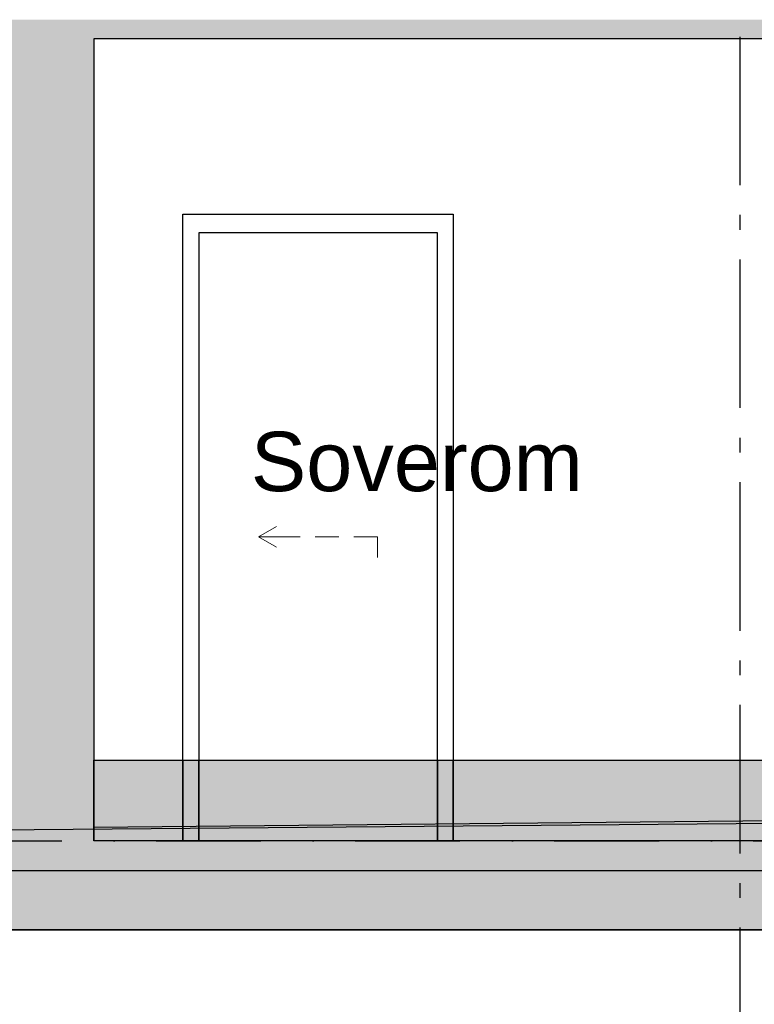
# Model space of a CAD drawing. Header units: millimetres. Extents: x 165469 to 198610573, y -6480348228 to 105421.
# Tile 18 of 41: x 174856953 to 174859428, y -6480310657 to -6480307341. Entities that reach past the tile are written whole.
import ezdxf
from ezdxf.enums import TextEntityAlignment as Align

# ---------------------------------------------------------------- set-up
doc = ezdxf.new("R2010")
doc.units = ezdxf.units.MM
doc.header["$LTSCALE"] = 0.5
doc.header["$MEASUREMENT"] = 0
for name, pattern in [('Akselinje', [1500, 1000, -200, 100, -200]), ('PLINE', [0]), ('Prikk & stiplet', [1340.555525, 705.555534, -352.777767, 0, -282.222223])]:
    doc.linetypes.add(name, pattern=pattern)
doc.layers.add('234- Vinduer_ dører_ porter(Nye konstruksjoner)', color=7, linetype='Continuous', lineweight=0)
for name, color, linetype in [('24-- Innervegger (Skravur)(Nye konstruksjoner)', 7, 'Continuous'), ('24-- Innervegger(Nye konstruksjoner)', 7, 'Continuous'), ('244- Vinduer_ dører_ foldevegger(Nye konstruksjoner)', 7, 'Continuous'), ('25-- Dekker (Skravur)(Nye konstruksjoner)', 7, 'Continuous'), ('25-- Dekker(Nye konstruksjoner)', 7, 'Continuous'), ('265- Gesimser_ takrenner og nedløp(Nye konstruksjoner)', 7, 'Continuous'), ('711--_E__ Eksisterende terreng(Nye konstruksjoner)', 7, 'Continuous'), ('82-- Modullinjer(Nye konstruksjoner)', 7, 'Continuous'), ('832- Tekst bygning(Nye konstruksjoner)', 7, 'Continuous'), ('842-M___1_100 Målsetting bygning(Nye konstruksjoner)', 7, 'Continuous'), ('878- Annen overflate_visuell informasjon (Skravur)(Nye konstruksjoner)', 7, 'Continuous')]:
    doc.layers.add(name, color=color, linetype=linetype)
doc.styles.add('GENERATED_STYLE_1', font='arial.ttf')
doc.styles.add('GENERATED_STYLE_2', font='arial.ttf')
doc.dimstyles.new('GENERATED_STYLE__2', dxfattribs={"dimtxt": 200, "dimasz": 95, "dimexe": 0.18, "dimexo": 1000, "dimgap": 0, "dimtad": 1, "dimdec": 0, "dimzin": 0, "dimdsep": 46, "dimtxsty": 'GENERATED_STYLE_1', "dimblk": 'ARROWHEAD_6', "dimblk1": 'ARROWHEAD_6', "dimblk2": 'ARROWHEAD_6', "dimcen": 0.09, "dimclrd": 256, "dimclre": 256, "dimclrt": 256, "dimadec": 1, "dimazin": 0, "dimtfac": 1, "dimtdec": 4, "dimtmove": 0, "dimatfit": 3, "dimfxl": 1, "dimtolj": 1, "dimtzin": 0, "dimarcsym": 0})

# ---------------------------------------------------------------- blocks, each defined once
blk = doc.blocks.new('Standard grid marker[5]_3', base_point=(174859378.5, -6480291448.8))
at = {"layer": '82-- Modullinjer(Nye konstruksjoner)', "linetype": 'Akselinje'}
blk.add_line((174859378.5, -6480291648.8), (174859378.5, -6480311206.2), dxfattribs=at)
at = {"layer": '82-- Modullinjer(Nye konstruksjoner)', "style": 'GENERATED_STYLE_2'}
for tag, p in [('AC_MarkerText_1_0', (174859378.5, -6480290773.8)), ('AC_MarkerText_1_1', (174859378.5, -6480311731.3))]:
    blk.add_attdef(tag, text='', height=350, rotation=360, dxfattribs=at).set_placement(p, align=Align.TOP_CENTER)
blk = doc.blocks.new('*D74', base_point=(168699949.2, -6480347906.2))
at = {"layer": '842-M___1_100 Målsetting bygning(Nye konstruksjoner)', "linetype": 'PLINE'}
for p, q in [((174860038.6, -6480306906.2), (174860038.6, -6480306831.2)), ((174860088.6, -6480306956.2), (174859988.6, -6480306856.2)), ((174860132.4, -6480306906.2), (174859938.6, -6480306906.2)), ((174860038.6, -6480310106.2), (174860038.6, -6480306906.2)), ((174859988.6, -6480310056.2), (174860088.6, -6480310156.2)), ((174860132.4, -6480310106.2), (174859938.6, -6480310106.2)), ((174860038.6, -6480310181.2), (174860038.6, -6480310106.2))]:
    blk.add_line(p, q, dxfattribs=at)
at = {"layer": '842-M___1_100 Målsetting bygning(Nye konstruksjoner)', "insert": (174859998.6, -6480308849.4), "char_height": 200, "attachment_point": 7, "rotation": 90, "style": 'GENERATED_STYLE_1'}
blk.add_mtext('\\A1;{\\pql;\\fArial|b0|i0|c0|p0;\\W1.000000;3\xa0200}', dxfattribs=at)
blk = doc.blocks.new('ARROWHEAD_6')
at = {"linetype": 'Continuous'}
for p, q in [((-0.5, -0.5), (0.5, 0.5)), ((0, 0), (-1, 0))]:
    blk.add_line(p, q, dxfattribs=at)
blk = doc.blocks.new('*D81', base_point=(168699949.2, -6480347906.2))
at = {"layer": '842-M___1_100 Målsetting bygning(Nye konstruksjoner)', "linetype": 'PLINE'}
for p, q in [((174859738.6, -6480307406.2), (174859738.6, -6480307331.2)), ((174859788.6, -6480307456.2), (174859688.6, -6480307356.2)), ((174859832.4, -6480307406.2), (174859638.6, -6480307406.2)), ((174859738.6, -6480310106.2), (174859738.6, -6480307406.2)), ((174859688.6, -6480310056.2), (174859788.6, -6480310156.2)), ((174859838.6, -6480310106.2), (174859644.9, -6480310106.2)), ((174859738.6, -6480310181.2), (174859738.6, -6480310106.2))]:
    blk.add_line(p, q, dxfattribs=at)
at = {"layer": '842-M___1_100 Målsetting bygning(Nye konstruksjoner)', "insert": (174859698.6, -6480309099.4), "char_height": 200, "attachment_point": 7, "rotation": 90, "style": 'GENERATED_STYLE_1'}
blk.add_mtext('\\A1;{\\pql;\\fArial|b0|i0|c0|p0;\\W1.000000;2\xa0700}', dxfattribs=at)
blk = doc.blocks.new('*D82', base_point=(168699949.2, -6480347906.2))
at = {"layer": '842-M___1_100 Målsetting bygning(Nye konstruksjoner)', "linetype": 'PLINE'}
for p, q in [((174854802.6, -6480307406.2), (174854802.6, -6480307331.2)), ((174854852.6, -6480307456.2), (174854752.6, -6480307356.2)), ((174854902.6, -6480307406.2), (174854708.8, -6480307406.2)), ((174854802.6, -6480310106.2), (174854802.6, -6480307406.2)), ((174854752.6, -6480310056.2), (174854852.6, -6480310156.2)), ((174854902.6, -6480310106.2), (174854708.8, -6480310106.2)), ((174854802.6, -6480310181.2), (174854802.6, -6480310106.2))]:
    blk.add_line(p, q, dxfattribs=at)
at = {"layer": '842-M___1_100 Målsetting bygning(Nye konstruksjoner)', "insert": (174854762.6, -6480309099.4), "char_height": 200, "attachment_point": 7, "rotation": 90, "style": 'GENERATED_STYLE_1'}
blk.add_mtext('\\A1;{\\pql;\\fArial|b0|i0|c0|p0;\\W1.000000;2\xa0700}', dxfattribs=at)
blk = doc.blocks.new('*D83', base_point=(168699949.2, -6480347906.2))
at = {"layer": '842-M___1_100 Målsetting bygning(Nye konstruksjoner)', "linetype": 'PLINE'}
for p, q in [((174851439.4, -6480307406.2), (174851439.4, -6480307331.2)), ((174851489.4, -6480307456.2), (174851389.4, -6480307356.2)), ((174851539.4, -6480307406.2), (174851345.7, -6480307406.2)), ((174851439.4, -6480310106.2), (174851439.4, -6480307406.2)), ((174851389.4, -6480310056.2), (174851489.4, -6480310156.2)), ((174851539.4, -6480310106.2), (174851345.7, -6480310106.2)), ((174851439.4, -6480310181.2), (174851439.4, -6480310106.2))]:
    blk.add_line(p, q, dxfattribs=at)
at = {"layer": '842-M___1_100 Målsetting bygning(Nye konstruksjoner)', "insert": (174851399.4, -6480309099.4), "char_height": 200, "attachment_point": 7, "rotation": 90, "style": 'GENERATED_STYLE_1'}
blk.add_mtext('\\A1;{\\pql;\\fArial|b0|i0|c0|p0;\\W1.000000;2\xa0700}', dxfattribs=at)
blk = doc.blocks.new('*D91', base_point=(168699949.2, -6480347906.2))
at = {"layer": '842-M___1_100 Målsetting bygning(Nye konstruksjoner)', "linetype": 'PLINE'}
for p, q in [((174863511.5, -6480299741.7), (174863511.5, -6480299666.7)), ((174863561.5, -6480299791.7), (174863461.5, -6480299691.7)), ((174863605.2, -6480299741.7), (174863411.5, -6480299741.7)), ((174863511.5, -6480310106.2), (174863511.5, -6480299741.7)), ((174863461.5, -6480310056.2), (174863561.5, -6480310156.2)), ((174863605.2, -6480310106.2), (174863411.5, -6480310106.2)), ((174863511.5, -6480310181.2), (174863511.5, -6480310106.2))]:
    blk.add_line(p, q, dxfattribs=at)
at = {"layer": '842-M___1_100 Målsetting bygning(Nye konstruksjoner)', "insert": (174863471.5, -6480305305.3), "char_height": 200, "attachment_point": 7, "rotation": 90, "style": 'GENERATED_STYLE_1'}
blk.add_mtext('\\A1;{\\pql;\\fArial|b0|i0|c0|p0;\\W1.000000;10390}', dxfattribs=at)

msp = doc.modelspace()

# ---------------------------------------------------------------- hatches: boundary and pattern name
at = {"layer": '24-- Innervegger (Skravur)(Nye konstruksjoner)', "linetype": 'Continuous'}
for points in [[(174857053.2, -6480307406.2), (174856853.2, -6480307406.2), (174856853.2, -6480310106.3), (174857053.2, -6480310106.3)], [(174857203.2, -6480307406.2), (174857053.2, -6480307406.2), (174857053.2, -6480310106.3), (174857203.2, -6480310106.3)]]:
    msp.add_hatch(color=256, dxfattribs=at).paths.add_polyline_path(points)
at = {"layer": '25-- Dekker (Skravur)(Nye konstruksjoner)', "linetype": 'Continuous'}
for points in [[(174850891.5, -6480307341.3), (174850891.5, -6480307406.2), (174860465.5, -6480307406.2), (174860465.5, -6480307341.3)], [(174850782.5, -6480310206.3), (174860574.5, -6480310206.3), (174860574.5, -6480310106.3), (174850782.5, -6480310106.3)], [(174850891.5, -6480310206.3), (174850891.5, -6480310406.3), (174860465.5, -6480310406.3), (174860465.5, -6480310206.3)]]:
    msp.add_hatch(color=256, dxfattribs=at).paths.add_polyline_path(points)
at = {"layer": '878- Annen overflate_visuell informasjon (Skravur)(Nye konstruksjoner)', "linetype": 'Continuous'}
for points in [[(174857203.2, -6480309834.6), (174857503.2, -6480309834.6), (174857503.2, -6480310106.3), (174857203.2, -6480310106.3)], [(174857503.2, -6480309834.6), (174857556.2, -6480309834.6), (174857556.2, -6480310106.3), (174857503.2, -6480310106.3)], [(174857556.2, -6480309834.6), (174858360.2, -6480309834.6), (174858360.2, -6480310106.3), (174857556.2, -6480310106.3)], [(174858360.2, -6480309834.6), (174858413.2, -6480309834.6), (174858413.2, -6480310106.3), (174858360.2, -6480310106.3)], [(174858413.2, -6480309834.6), (174860465.5, -6480309834.6), (174860465.5, -6480310106.3), (174858413.2, -6480310106.3)]]:
    msp.add_hatch(color=256, dxfattribs=at).paths.add_polyline_path(points)

# ---------------------------------------------------------------- linework, layer by layer
at = {"linetype": 'Prikk & stiplet'}
msp.add_line((174840653.6, -6480310106.3), (174865311.5, -6480310106.3), dxfattribs=at)
at = {"layer": '234- Vinduer_ dører_ porter(Nye konstruksjoner)', "linetype": 'PLINE'}
for p, q in [((174857758.2, -6480309082.8), (174857818.8, -6480309047.8)), ((174857838.2, -6480309082.8), (174857758.2, -6480309082.8)), ((174857758.2, -6480309082.8), (174857818.8, -6480309117.8)), ((174857898.2, -6480309082.8), (174857838.2, -6480309082.8)), ((174858028.2, -6480309082.8), (174857948.2, -6480309082.8)), ((174858158.2, -6480309082.8), (174858078.2, -6480309082.8)), ((174858158.2, -6480309082.8), (174858158.2, -6480309152.8))]:
    msp.add_line(p, q, dxfattribs=at)
at = {"layer": '24-- Innervegger(Nye konstruksjoner)', "linetype": 'PLINE'}
msp.add_line((174857203.2, -6480307406.2), (174857203.2, -6480310106.3), dxfattribs=at)
at = {"layer": '244- Vinduer_ dører_ foldevegger(Nye konstruksjoner)', "linetype": 'PLINE'}
for p, q in [((174857503.2, -6480308059.2), (174857503.2, -6480307996.2)), ((174857503.2, -6480307996.2), (174858413.2, -6480307996.2)), ((174858413.2, -6480307996.2), (174858413.2, -6480308059.2)), ((174857503.2, -6480310058.6), (174857503.2, -6480308059.2)), ((174857556.2, -6480308059.2), (174857556.2, -6480310058.1)), ((174858360.2, -6480308059.2), (174857556.2, -6480308059.2)), ((174858360.2, -6480310050.4), (174858360.2, -6480308059.2)), ((174858413.2, -6480308059.2), (174858413.2, -6480310049.9)), ((174858360.2, -6480310106.3), (174858360.2, -6480310081.6)), ((174858413.2, -6480310080.8), (174858413.2, -6480310106.3)), ((174857503.2, -6480310106.3), (174857503.2, -6480310093.8)), ((174857556.2, -6480310093), (174857556.2, -6480310106.3))]:
    msp.add_line(p, q, dxfattribs=at)
at = {"layer": '25-- Dekker(Nye konstruksjoner)', "linetype": 'PLINE'}
for p, q in [((174860465.5, -6480307406.2), (174857203.2, -6480307406.2)), ((174860465.5, -6480310106.3), (174857203.2, -6480310106.3)), ((174860465.5, -6480310406.3), (174850891.5, -6480310406.3))]:
    msp.add_line(p, q, dxfattribs=at)
at = {"layer": '265- Gesimser_ takrenner og nedløp(Nye konstruksjoner)', "linetype": 'PLINE'}
for p, q in [((174850889.8, -6480310206.3), (174860467.2, -6480310206.3)), ((174850889.8, -6480310406.3), (174860467.2, -6480310406.3))]:
    msp.add_line(p, q, dxfattribs=at)
at = {"layer": '711--_E__ Eksisterende terreng(Nye konstruksjoner)', "linetype": 'PLINE'}
msp.add_line((174860465.5, -6480310030.5), (174857203.2, -6480310061.4), dxfattribs=at)
at = {"layer": '711--_E__ Eksisterende terreng(Nye konstruksjoner)', "linetype": 'PLINE', "flags": 128}
msp.add_lwpolyline([(174849178.8, -6480309882.6), (174849405.9, -6480309865), (174852232.7, -6480310086.2), (174852436.8, -6480310104.8), (174852471.4, -6480310105.9), (174852490.3, -6480310106.2), (174852496.1, -6480310106.1), (174852518.5, -6480310106.3), (174852536, -6480310106.3), (174860811.5, -6480310036.1)], dxfattribs=at)
at = {"layer": '878- Annen overflate_visuell informasjon (Skravur)(Nye konstruksjoner)', "linetype": 'PLINE', "flags": 128}
for points in [[(174857203.2, -6480309834.6), (174857503.2, -6480309834.6), (174857503.2, -6480310106.3), (174857203.2, -6480310106.3)], [(174857503.2, -6480309834.6), (174857556.2, -6480309834.6), (174857556.2, -6480310106.3), (174857503.2, -6480310106.3)], [(174857556.2, -6480309834.6), (174858360.2, -6480309834.6), (174858360.2, -6480310106.3), (174857556.2, -6480310106.3)], [(174858360.2, -6480309834.6), (174858413.2, -6480309834.6), (174858413.2, -6480310106.3), (174858360.2, -6480310106.3)], [(174858413.2, -6480309834.6), (174860465.5, -6480309834.6), (174860465.5, -6480310106.3), (174858413.2, -6480310106.3)]]:
    msp.add_lwpolyline(points, close=True, dxfattribs=at)

# ---------------------------------------------------------------- block references
at = {"layer": '82-- Modullinjer(Nye konstruksjoner)', "linetype": 'PLINE'}
msp.add_blockref('Standard grid marker[5]_3', (174859378.5, -6480291448.8), dxfattribs=at)

# ---------------------------------------------------------------- texts
at = {"layer": '832- Tekst bygning(Nye konstruksjoner)', "linetype": 'Continuous', "insert": (174857732, -6480308728.9), "char_height": 200, "attachment_point": 1, "style": 'GENERATED_STYLE_1'}
msp.add_mtext('\\A1;{\\pql;\\fArial|b0|i0|c0|p0;\\W1.000000;Soverom}', dxfattribs=at)

# ---------------------------------------------------------------- dimensions: what is measured, and where the dimension line sits
at = {"layer": '842-M___1_100 Målsetting bygning(Nye konstruksjoner)', "linetype": 'Continuous'}
dim = msp.add_linear_dim(base=(174863511.5, -6480299741.7), p1=(174862911.5, -6480310106.3), p2=(174852928.5, -6480299741.7), angle=90, text='10390', dimstyle='GENERATED_STYLE__2', dxfattribs=at)
dim.commit()
dim.dimension.update_dxf_attribs({"geometry": '*D91', "text_midpoint": (174863371.5, -6480304924.8), "dimtype": 160, "text_rotation": 90})
for base, p1, p2, picture, middle in [((174860038.6, -6480306906.2), (174857203.2, -6480310106.3), (174857203.2, -6480306906.2), '*D74', (174859898.6, -6480308506.4)), ((174851439.4, -6480307406.2), (174860478.5, -6480310106.3), (174857203.2, -6480307406.2), '*D83', (174851299.4, -6480308756.4)), ((174854802.6, -6480307406.2), (174860478.5, -6480310106.3), (174857203.2, -6480307406.2), '*D82', (174854662.6, -6480308756.4)), ((174859738.6, -6480307406.2), (174860478.5, -6480310106.3), (174857203.2, -6480307406.2), '*D81', (174859598.6, -6480308756.4))]:
    dim = msp.add_linear_dim(base=base, p1=p1, p2=p2, angle=90, dimstyle='GENERATED_STYLE__2', dxfattribs=at)
    dim.commit()
    dim.dimension.update_dxf_attribs({"geometry": picture, "text_midpoint": middle, "dimtype": 160, "text_rotation": 90})

doc.saveas('drawing.dxf')
